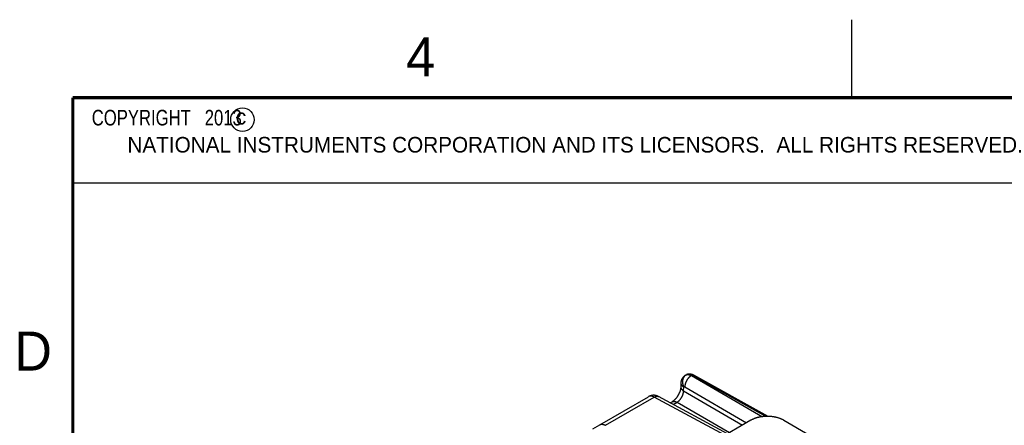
# Model space of a CAD drawing. Header units: inches. Extents: x 0 to 22, y 0 to 17.
# Tile 31 of 56: x 0.2 to 6.5, y 14.4 to 17. Entities that reach past the tile are written whole.
import ezdxf

# ---------------------------------------------------------------- set-up
doc = ezdxf.new("R2010")
doc.units = ezdxf.units.IN
doc.header["$LTSCALE"] = 1.21
doc.header["$MEASUREMENT"] = 0
doc.layers.get('0').update_dxf_attribs({"linetype": 'CONTINUOUS'})
doc.layers.add('DETAIL', color=7, linetype='CONTINUOUS')
doc.styles.get("Standard").update_dxf_attribs({"font": 'txt', "width": 0.8})
doc.styles.add('TEXTSTYLE_2', font='txt')

# ---------------------------------------------------------------- blocks, each defined once
blk = doc.blocks.new('*T9')
at = {"color": 2, "linetype": 'Continuous'}
for p, q in [((0, 0), (8.625, 0)), ((0, 0), (0, -0.546875)), ((8.625, 0), (8.625, -0.546875)), ((0, -0.546875), (8.625, -0.546875))]:
    blk.add_line(p, q, dxfattribs=at)
at = {"layer": 'DETAIL', "color": 2, "linetype": 'Continuous', "insert": (0.0625, -0.078125), "char_height": 0.1, "width": 2.88, "attachment_point": 1, "line_spacing_factor": 0.9}
blk.add_mtext('  COPYRIGHT   2013', dxfattribs=at)

msp = doc.modelspace()

# ---------------------------------------------------------------- linework, layer by layer
at = {"color": 2, "linetype": 'Continuous'}
msp.add_line((5.5, 16.5), (5.5, 17), dxfattribs=at)
at = {"color": 6, "linetype": 'Continuous'}
for p, q in [((4.4337, 14.7209), (4.4381, 14.7234)), ((4.4338, 14.7209), (4.4355, 14.7219)), ((4.4702, 14.7177), (4.4746, 14.7202)), ((4.4702, 14.7177), (4.9264, 14.4543)), ((4.9488, 14.456), (4.4746, 14.7202)), ((4.9624, 14.4562), (4.4864, 14.7214)), ((4.4205, 14.6194), (4.4209, 14.6459)), ((4.4205, 14.6194), (4.7991, 14.4008)), ((4.4278, 14.645), (4.8249, 14.4157)), ((3.8821, 14.4024), (4.1943, 14.5827)), ((3.9186, 14.3992), (4.231, 14.5796)), ((4.1944, 14.5827), (4.1944, 14.5827)), ((4.1962, 14.5837), (4.1991, 14.5852)), ((4.1991, 14.5852), (4.1976, 14.5844)), ((4.1991, 14.5852), (4.1991, 14.5852)), ((4.6855, 14.3352), (4.231, 14.5796)), ((4.7026, 14.3451), (4.2602, 14.583)), ((4.2602, 14.583), (4.2602, 14.583)), ((4.3348, 14.5429), (4.3464, 14.5496)), ((4.3537, 14.5327), (4.3781, 14.5468)), ((4.3781, 14.5468), (4.715, 14.3523)), ((4.8515, 14.431), (4.6393, 14.3086)), ((5.0636, 14.431), (5.5169, 14.1693)), ((3.8372, 14.376), (3.8821, 14.4024))]:
    msp.add_line(p, q, dxfattribs=at)
at = {"color": 7, "linetype": 'Continuous', "const_width": 0.02}
for points in [[(0.5, 16.5), (0.5, 0.5)], [(21.5, 16.5), (0.5, 16.5)]]:
    msp.add_lwpolyline(points, dxfattribs=at)
at = {"color": 6, "linetype": 'Continuous'}
for points in [[(4.4337, 14.7209), (4.432, 14.7199), (4.4301, 14.7187), (4.4283, 14.7174), (4.4266, 14.7161), (4.4248, 14.7147), (4.4232, 14.7133), (4.4215, 14.7117), (4.42, 14.7102), (4.4185, 14.7086), (4.417, 14.7069), (4.4156, 14.7052), (4.4143, 14.7034), (4.4131, 14.7016), (4.4119, 14.6998), (4.4107, 14.6979), (4.4097, 14.696), (4.4087, 14.694), (4.4078, 14.692), (4.4069, 14.69), (4.4062, 14.6879), (4.4055, 14.6859), (4.4048, 14.6838), (4.4043, 14.6816), (4.4038, 14.6795), (4.4034, 14.6773), (4.4031, 14.6752), (4.4029, 14.673), (4.4027, 14.6708), (4.4026, 14.6686), (4.4023, 14.6456)], [(4.4023, 14.6456), (4.4023, 14.6445), (4.4022, 14.6433), (4.4021, 14.642), (4.402, 14.6407), (4.4019, 14.6393), (4.4017, 14.6378), (4.4015, 14.6363), (4.4012, 14.6348), (4.401, 14.6331), (4.4006, 14.6315), (4.4003, 14.6298), (4.3999, 14.628), (4.3994, 14.6262), (4.3989, 14.6244), (4.3984, 14.6225), (4.3978, 14.6206), (4.3972, 14.6186), (4.3965, 14.6166), (4.3958, 14.6146), (4.3951, 14.6126), (4.3943, 14.6106), (4.3934, 14.6085), (4.3926, 14.6065), (4.3916, 14.6044), (4.3907, 14.6023), (4.3897, 14.6003), (4.3886, 14.5982), (4.3875, 14.5961), (4.3864, 14.5941), (4.3853, 14.592), (4.3841, 14.59), (4.3829, 14.588), (4.3816, 14.586), (4.3804, 14.5841), (4.3791, 14.5822), (4.3778, 14.5803), (4.3764, 14.5784), (4.3751, 14.5766), (4.3738, 14.5749), (4.3724, 14.5731), (4.371, 14.5715), (4.3696, 14.5698), (4.3683, 14.5683), (4.3669, 14.5667), (4.3655, 14.5653), (4.3641, 14.5638), (4.3628, 14.5625), (4.3614, 14.5612), (4.3601, 14.5599), (4.3588, 14.5587), (4.3575, 14.5576), (4.3563, 14.5565), (4.355, 14.5555), (4.3538, 14.5546), (4.3526, 14.5537), (4.3515, 14.5529), (4.3504, 14.5521), (4.3493, 14.5514), (4.3483, 14.5507), (4.3473, 14.5501), (4.3464, 14.5496)], [(4.1976, 14.5844), (4.1959, 14.5836), (4.1944, 14.5827)], [(4.2602, 14.583), (4.2581, 14.5841), (4.2558, 14.5852), (4.2535, 14.5862), (4.2513, 14.5871), (4.249, 14.5879), (4.2467, 14.5886), (4.2443, 14.5893), (4.242, 14.5898), (4.2397, 14.5903), (4.2373, 14.5907), (4.235, 14.591), (4.2326, 14.5913), (4.2303, 14.5914), (4.228, 14.5915), (4.2256, 14.5915), (4.2233, 14.5914), (4.221, 14.5912), (4.2187, 14.5909), (4.2164, 14.5906), (4.2141, 14.5902), (4.2119, 14.5897), (4.2097, 14.5891), (4.2075, 14.5885), (4.2053, 14.5877), (4.2032, 14.5869), (4.2011, 14.5861), (4.1991, 14.5852)]]:
    msp.add_lwpolyline(points, dxfattribs=at)
at = {"color": 2, "linetype": 'Continuous'}
msp.add_circle((1.5893, 16.359), 0.0754, dxfattribs=at)
at = {"color": 6, "linetype": 'Continuous'}
msp.add_arc((4.207, 14.5609), 0.0252, 115.28474, 119.84562, dxfattribs=at)
for points, knots in [([(4.4355, 14.7219), (4.4361, 14.7221), (4.4373, 14.7226), (4.4392, 14.7233), (4.4411, 14.7238), (4.4431, 14.7241), (4.4448, 14.7243), (4.4462, 14.7244), (4.4476, 14.7244), (4.4494, 14.7244), (4.4516, 14.7242), (4.4539, 14.7238), (4.4561, 14.7233), (4.4584, 14.7227), (4.4608, 14.722), (4.4631, 14.7211), (4.4655, 14.7201), (4.4678, 14.7189), (4.4694, 14.7181), (4.4702, 14.7177)], [0, 0, 0, 0, 0.053886, 0.108265, 0.163316, 0.21921, 0.276101, 0.30497, 0.334142, 0.393461, 0.454195, 0.516459, 0.580348, 0.645947, 0.713301, 0.782408, 0.853249, 0.925793, 1, 1, 1, 1]), ([(4.4381, 14.7234), (4.439, 14.7239), (4.4408, 14.7249), (4.4437, 14.7262), (4.4467, 14.7272), (4.4497, 14.728), (4.4528, 14.7285), (4.4559, 14.7289), (4.4591, 14.729), (4.4622, 14.7289), (4.4653, 14.7286), (4.4684, 14.7281), (4.4715, 14.7274), (4.4746, 14.7266), (4.4776, 14.7255), (4.4806, 14.7243), (4.4835, 14.7229), (4.4855, 14.7219), (4.4864, 14.7214)], [0, 0, 0, 0, 0.061985, 0.123956, 0.185901, 0.247814, 0.3097, 0.37157, 0.433451, 0.49538, 0.557407, 0.619592, 0.682003, 0.744713, 0.807798, 0.871329, 0.935376, 1, 1, 1, 1]), ([(4.4746, 14.7202), (4.4738, 14.7207), (4.4721, 14.7216), (4.4696, 14.7228), (4.4671, 14.7238), (4.4646, 14.7247), (4.4621, 14.7255), (4.4596, 14.7261), (4.4572, 14.7265), (4.4549, 14.7268), (4.4525, 14.7269), (4.4503, 14.7269), (4.4481, 14.7267), (4.4459, 14.7264), (4.4442, 14.726), (4.4428, 14.7255), (4.4415, 14.7251), (4.4399, 14.7244), (4.4387, 14.7238), (4.4381, 14.7234)], [0, 0, 0, 0, 0.074841, 0.147884, 0.219082, 0.288404, 0.355832, 0.42139, 0.48515, 0.547205, 0.607665, 0.666661, 0.72435, 0.780909, 0.836531, 0.864062, 0.89144, 0.945844, 1, 1, 1, 1]), ([(4.4026, 14.6682), (4.4026, 14.6679), (4.4026, 14.6674), (4.4027, 14.6667), (4.4027, 14.6659), (4.4029, 14.6652), (4.403, 14.6644), (4.4032, 14.6637), (4.4035, 14.6629), (4.4037, 14.6622), (4.404, 14.6614), (4.4044, 14.6607), (4.4048, 14.6599), (4.4054, 14.6589), (4.4062, 14.6577), (4.4073, 14.6563), (4.4085, 14.6549), (4.4099, 14.6535), (4.4111, 14.6523), (4.4122, 14.6515), (4.4133, 14.6506), (4.4148, 14.6495), (4.4168, 14.6482), (4.4188, 14.647), (4.4202, 14.6463), (4.4209, 14.6459)], [0, 0, 0, 0, 0.024704, 0.049493, 0.074416, 0.09952, 0.124851, 0.150453, 0.176369, 0.202639, 0.2293, 0.256389, 0.283941, 0.311986, 0.369645, 0.429558, 0.49187, 0.556696, 0.624129, 0.658842, 0.694213, 0.766903, 0.842147, 0.919873, 1, 1, 1, 1]), ([(4.4355, 14.7219), (4.4348, 14.7215), (4.4335, 14.7206), (4.4316, 14.7193), (4.4297, 14.7178), (4.4279, 14.7162), (4.4262, 14.7145), (4.4248, 14.713), (4.4238, 14.7117), (4.4228, 14.7104), (4.4216, 14.7087), (4.4203, 14.7066), (4.419, 14.7044), (4.4179, 14.7022), (4.4169, 14.6998), (4.416, 14.6974), (4.4152, 14.6949), (4.4145, 14.6923), (4.414, 14.6897), (4.4135, 14.6871), (4.4132, 14.6844), (4.413, 14.6817), (4.4129, 14.6789), (4.4129, 14.6761), (4.4131, 14.6733), (4.4133, 14.6705), (4.4137, 14.6677), (4.4141, 14.6654), (4.4145, 14.6635), (4.4149, 14.6616), (4.4156, 14.6593), (4.4164, 14.6566), (4.4174, 14.6538), (4.4184, 14.6511), (4.4196, 14.6485), (4.4205, 14.6468), (4.4209, 14.6459)], [0, 0, 0, 0, 0.027796, 0.055719, 0.083785, 0.112011, 0.140412, 0.169002, 0.183374, 0.197798, 0.226815, 0.256076, 0.285597, 0.315396, 0.345483, 0.37587, 0.406563, 0.437563, 0.468864, 0.500458, 0.532337, 0.56449, 0.596907, 0.629574, 0.66248, 0.695607, 0.728941, 0.762464, 0.779292, 0.79616, 0.83, 0.863948, 0.897963, 0.932004, 0.96603, 1, 1, 1, 1]), ([(4.4702, 14.7177), (4.4695, 14.7173), (4.4681, 14.7164), (4.466, 14.7151), (4.4639, 14.7136), (4.4619, 14.7121), (4.4598, 14.7104), (4.4582, 14.709), (4.4568, 14.7077), (4.4555, 14.7065), (4.4539, 14.7049), (4.452, 14.7028), (4.4501, 14.7007), (4.4483, 14.6985), (4.4466, 14.6963), (4.4449, 14.6939), (4.4432, 14.6916), (4.4417, 14.6891), (4.4401, 14.6866), (4.4387, 14.6841), (4.4374, 14.6815), (4.4361, 14.6789), (4.4349, 14.6763), (4.4338, 14.6736), (4.4328, 14.671), (4.4318, 14.6683), (4.431, 14.6656), (4.4304, 14.6634), (4.4299, 14.6616), (4.4295, 14.6599), (4.429, 14.6577), (4.4286, 14.6551), (4.4282, 14.6525), (4.428, 14.65), (4.4278, 14.6475), (4.4278, 14.6458), (4.4278, 14.645)], [0, 0, 0, 0, 0.027631, 0.055925, 0.084845, 0.114353, 0.144408, 0.174966, 0.190421, 0.205986, 0.237423, 0.269239, 0.301394, 0.333846, 0.366551, 0.399465, 0.432544, 0.465736, 0.498989, 0.532251, 0.565469, 0.598592, 0.631568, 0.664351, 0.696897, 0.729164, 0.761107, 0.792686, 0.808326, 0.823861, 0.854588, 0.884825, 0.914525, 0.943648, 0.972152, 1, 1, 1, 1]), ([(4.4746, 14.7202), (4.4752, 14.7205), (4.476, 14.7209), (4.477, 14.7214), (4.4778, 14.7217), (4.4786, 14.722), (4.4794, 14.7222), (4.4802, 14.7223), (4.481, 14.7224), (4.4817, 14.7225), (4.4825, 14.7225), (4.4832, 14.7224), (4.4839, 14.7223), (4.4845, 14.7222), (4.4852, 14.722), (4.4858, 14.7217), (4.4862, 14.7215), (4.4864, 14.7214)], [0, 0, 0, 0, 0.146782, 0.217656, 0.286798, 0.354193, 0.419839, 0.483754, 0.545978, 0.606586, 0.665718, 0.723544, 0.780247, 0.836025, 0.891091, 0.94567, 1, 1, 1, 1]), ([(4.3781, 14.5468), (4.3788, 14.5472), (4.3802, 14.5481), (4.3822, 14.5495), (4.3842, 14.5509), (4.3862, 14.5525), (4.3882, 14.5542), (4.3901, 14.556), (4.392, 14.5579), (4.3939, 14.5599), (4.3958, 14.5619), (4.3976, 14.5641), (4.3994, 14.5663), (4.4017, 14.5693), (4.4039, 14.5725), (4.406, 14.5757), (4.4075, 14.5782), (4.409, 14.5807), (4.4103, 14.5833), (4.4116, 14.5859), (4.4128, 14.5885), (4.414, 14.5912), (4.415, 14.5938), (4.416, 14.5965), (4.4169, 14.5991), (4.4176, 14.6017), (4.4183, 14.6044), (4.4189, 14.607), (4.4194, 14.6095), (4.4199, 14.6121), (4.4202, 14.6146), (4.4204, 14.617), (4.4205, 14.6186), (4.4205, 14.6194)], [0, 0, 0, 0, 0.027348, 0.055398, 0.084115, 0.113456, 0.143381, 0.173849, 0.204821, 0.236259, 0.26812, 0.300361, 0.332932, 0.365781, 0.432096, 0.465461, 0.49889, 0.532328, 0.565722, 0.599017, 0.632158, 0.665093, 0.697767, 0.730129, 0.762128, 0.79372, 0.824863, 0.855516, 0.88564, 0.915193, 0.944132, 0.972414, 1, 1, 1, 1]), ([(4.4023, 14.6456), (4.4023, 14.645), (4.4023, 14.6438), (4.4025, 14.642), (4.4028, 14.6405), (4.4031, 14.6393), (4.4035, 14.6381), (4.404, 14.6366), (4.4047, 14.6352), (4.4053, 14.6341), (4.406, 14.6329), (4.4069, 14.6315), (4.4079, 14.6301), (4.4088, 14.629), (4.4095, 14.6282), (4.4103, 14.6274), (4.4113, 14.6264), (4.4127, 14.6251), (4.4145, 14.6236), (4.4164, 14.6221), (4.4184, 14.6208), (4.4198, 14.6199), (4.4205, 14.6194)], [0, 0, 0, 0, 0.053694, 0.107646, 0.162112, 0.189621, 0.217352, 0.273578, 0.331012, 0.360246, 0.389851, 0.450241, 0.512338, 0.54407, 0.576273, 0.608956, 0.64212, 0.709892, 0.779593, 0.851204, 0.924688, 1, 1, 1, 1]), ([(4.4209, 14.6459), (4.421, 14.646), (4.4213, 14.6461), (4.4216, 14.6462), (4.422, 14.6463), (4.4224, 14.6464), (4.4228, 14.6464), (4.4232, 14.6464), (4.4237, 14.6464), (4.4243, 14.6463), (4.425, 14.6462), (4.4258, 14.646), (4.4264, 14.6457), (4.427, 14.6455), (4.4275, 14.6452), (4.4278, 14.645)], [0, 0, 0, 0, 0.054141, 0.108713, 0.163904, 0.219886, 0.276822, 0.334862, 0.394154, 0.454838, 0.580791, 0.713534, 0.78257, 0.853351, 1, 1, 1, 1]), ([(4.231, 14.5796), (4.2303, 14.58), (4.2287, 14.5808), (4.2263, 14.582), (4.2239, 14.583), (4.2216, 14.5839), (4.2192, 14.5846), (4.2169, 14.5852), (4.2146, 14.5857), (4.2124, 14.586), (4.2102, 14.5862), (4.2084, 14.5863), (4.2069, 14.5862), (4.2056, 14.5861), (4.2038, 14.586), (4.2018, 14.5856), (4.1999, 14.5851), (4.198, 14.5845), (4.1968, 14.584), (4.1962, 14.5837)], [0, 0, 0, 0, 0.074224, 0.146794, 0.217669, 0.286816, 0.354212, 0.419854, 0.483785, 0.546086, 0.606849, 0.666185, 0.695361, 0.724229, 0.781105, 0.83696, 0.891949, 0.946236, 1, 1, 1, 1]), ([(4.231, 14.5796), (4.2317, 14.58), (4.233, 14.5807), (4.235, 14.5817), (4.237, 14.5826), (4.239, 14.5834), (4.2409, 14.5841), (4.2426, 14.5845), (4.2439, 14.5848), (4.2451, 14.5851), (4.2467, 14.5853), (4.2482, 14.5855), (4.2495, 14.5855), (4.2507, 14.5855), (4.2521, 14.5854), (4.2539, 14.5852), (4.2555, 14.5848), (4.2571, 14.5844), (4.2587, 14.5838), (4.2597, 14.5833), (4.2602, 14.583)], [0, 0, 0, 0, 0.074717, 0.147679, 0.218844, 0.288183, 0.35568, 0.421336, 0.453482, 0.48518, 0.547274, 0.607749, 0.637426, 0.666754, 0.72443, 0.780968, 0.836565, 0.891446, 0.945844, 1, 1, 1, 1]), ([(4.3464, 14.5496), (4.3469, 14.5499), (4.348, 14.5504), (4.3497, 14.5511), (4.3511, 14.5516), (4.3523, 14.5519), (4.3535, 14.5522), (4.3551, 14.5524), (4.3567, 14.5526), (4.358, 14.5526), (4.3593, 14.5526), (4.361, 14.5525), (4.3627, 14.5523), (4.364, 14.5521), (4.3651, 14.5519), (4.3662, 14.5516), (4.3676, 14.5513), (4.3694, 14.5507), (4.3716, 14.5499), (4.3737, 14.549), (4.3759, 14.548), (4.3774, 14.5472), (4.3781, 14.5468)], [0, 0, 0, 0, 0.05416, 0.10856, 0.163443, 0.191144, 0.219054, 0.275592, 0.33327, 0.362597, 0.392275, 0.452749, 0.514842, 0.546538, 0.578684, 0.611284, 0.644343, 0.711837, 0.781172, 0.852333, 0.925289, 1, 1, 1, 1]), ([(5.0636, 14.431), (5.0618, 14.4321), (5.0582, 14.434), (5.0536, 14.4363), (5.0498, 14.4381), (5.0459, 14.4398), (5.0408, 14.4419), (5.0346, 14.4441), (5.0282, 14.4462), (5.0216, 14.4481), (5.0149, 14.4499), (5.0081, 14.4514), (5.0011, 14.4527), (4.994, 14.4539), (4.9868, 14.4548), (4.9795, 14.4555), (4.9722, 14.456), (4.9649, 14.4563), (4.9575, 14.4564), (4.9502, 14.4563), (4.9428, 14.456), (4.9355, 14.4555), (4.9283, 14.4548), (4.9211, 14.4539), (4.914, 14.4527), (4.907, 14.4514), (4.9002, 14.4499), (4.8934, 14.4481), (4.8869, 14.4462), (4.8804, 14.4441), (4.8742, 14.4419), (4.8692, 14.4398), (4.8653, 14.4381), (4.8614, 14.4363), (4.8568, 14.434), (4.8532, 14.4321), (4.8515, 14.431)], [0, 0, 0, 0, 0.027582, 0.055832, 0.070196, 0.084715, 0.114191, 0.144228, 0.174793, 0.205851, 0.237361, 0.269278, 0.301555, 0.334145, 0.366998, 0.400062, 0.433285, 0.466616, 0.5, 0.533384, 0.566715, 0.599938, 0.633002, 0.665855, 0.698445, 0.730722, 0.762639, 0.794149, 0.825207, 0.855772, 0.885809, 0.915285, 0.929804, 0.944168, 0.972418, 1, 1, 1, 1]), ([(3.8821, 14.4024), (3.8824, 14.4026), (3.883, 14.4029), (3.8839, 14.4034), (3.8849, 14.4038), (3.8861, 14.4043), (3.8878, 14.4048), (3.8895, 14.4053), (3.8909, 14.4055), (3.892, 14.4057), (3.8931, 14.4058), (3.8946, 14.4059), (3.8965, 14.4059), (3.8988, 14.4058), (3.9012, 14.4055), (3.9032, 14.4051), (3.9048, 14.4047), (3.906, 14.4044), (3.9073, 14.4041), (3.9089, 14.4035), (3.911, 14.4028), (3.9135, 14.4017), (3.9161, 14.4005), (3.9177, 14.3996), (3.9186, 14.3992)], [0, 0, 0, 0, 0.027001, 0.054036, 0.081137, 0.108334, 0.163126, 0.218652, 0.246764, 0.27514, 0.303804, 0.33278, 0.391742, 0.452193, 0.514265, 0.578072, 0.610661, 0.643719, 0.677249, 0.711251, 0.780667, 0.851954, 0.92508, 1, 1, 1, 1])]:
    msp.add_open_spline(points, degree=3, knots=knots, dxfattribs=at)
for points in [[(4.1944, 14.5827), (4.1944, 14.5827), (4.1944, 14.5827), (4.1943, 14.5827)], [(4.1944, 14.5828), (4.1944, 14.5827), (4.1944, 14.5827), (4.1944, 14.5827)]]:
    msp.add_open_spline(points, degree=3, dxfattribs=at)

# ---------------------------------------------------------------- block references
msp.add_blockref('*T9', (0.4999, 16.5))

# ---------------------------------------------------------------- texts
at = {"color": 2, "linetype": 'Continuous', "attachment_point": 1, "line_spacing_factor": 0.9, "style": 'TEXTSTYLE_2'}
for s, insert, char_height, width in [('4', (2.64, 16.8869), 0.25, 0.25), ('c', (1.5463, 16.428), 0.1, 0.1), ('NATIONAL INSTRUMENTS CORPORATION AND ITS LICENSORS.  ALL RIGHTS RESERVED.', (0.851, 16.2482), 0.1, 7.3), ('D', (0.125, 15), 0.25, 0.25)]:
    msp.add_mtext(s, dxfattribs=dict(at, insert=insert, char_height=char_height, width=width))

doc.saveas('drawing.dxf')
